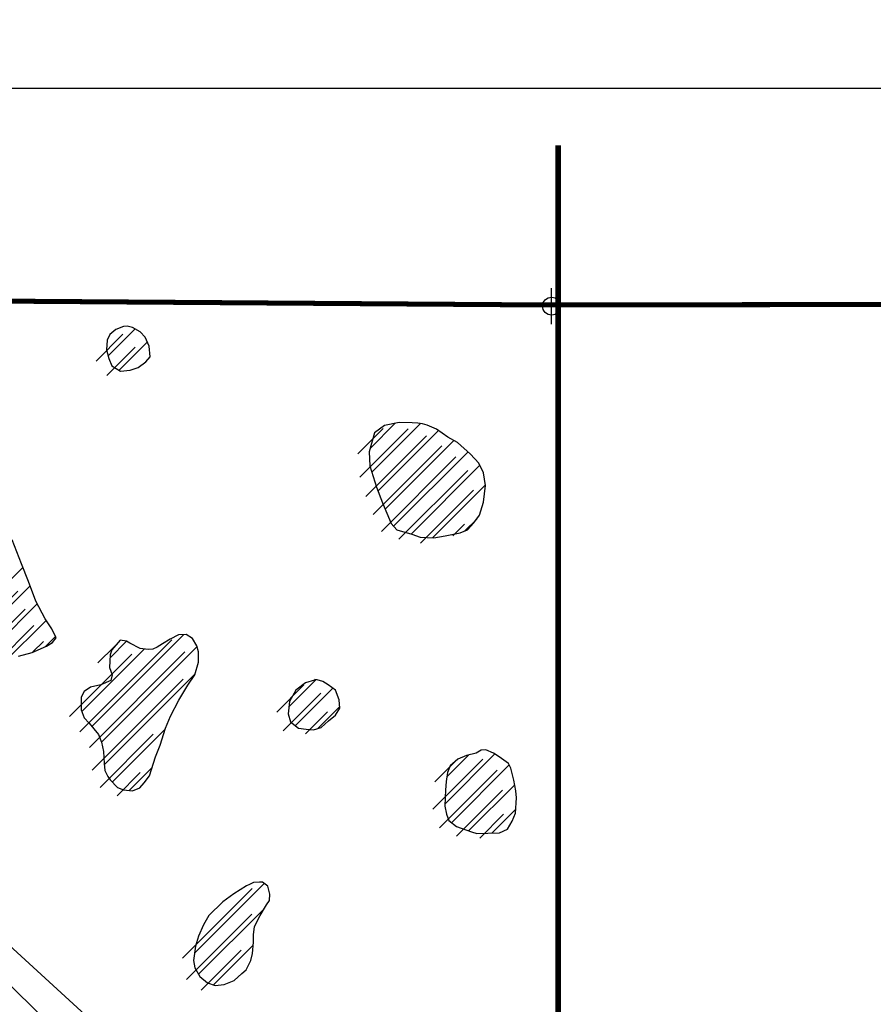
# Model space of a CAD drawing. Extents: x 184591 to 248591, y 837110 to 888536.
# Tile 11 of 12: x 215651 to 221610, y 881371 to 888246. Entities that reach past the tile are written whole.
import ezdxf

# ---------------------------------------------------------------- set-up
doc = ezdxf.new("R2010")
doc.units = 0
doc.header["$LTSCALE"] = 800
doc.header["$PDMODE"] = 34
doc.header["$PDSIZE"] = 125
doc.linetypes.add('PHANTOM', pattern=[0])
doc.layers.get('0').update_dxf_attribs({"linetype": 'CONTINUOUS'})
for name, color, linetype in [('BORDER', 1, 'CONTINUOUS'), ('COUNTY', 15, 'PHANTOM'), ('MAJROADS', 9, 'CONTINUOUS'), ('RR', 13, 'CONTINUOUS'), ('SEC', 2, 'CONTINUOUS'), ('WETDBA', 11, 'CONTINUOUS'), ('WETFILL', 12, 'CONTINUOUS'), ('WSHEDS', 3, 'CONTINUOUS')]:
    doc.layers.add(name, color=color, linetype=linetype)
doc.layers.get('0').off()

# ---------------------------------------------------------------- blocks, each defined once
blk = doc.blocks.new('*X')
at = {"color": 0}
for p, q in [((216268.6, 885898.7), (216456.9, 886087.1)), ((216344.5, 885797.9), (216542.2, 885995.5)), ((218096.6, 885251.8), (218273.3, 885428.5)), ((218109.3, 885087.7), (218448, 885426.5)), ((218152.2, 884953.9), (218574.8, 885376.4)), ((218202.5, 884827.4), (218682.5, 885307.4)), ((218261.2, 884709.4), (218780.9, 885229)), ((218383, 884654.4), (218863.2, 885134.6)), ((218533.2, 884627.8), (218903, 884997.6)), ((218759.7, 884677.5), (218841.4, 884759.2)), ((214899.5, 883645.8), (215674, 884420.2)), ((214982.2, 883551.7), (215723.3, 884292.8)), ((215178.4, 883571), (215773.8, 884166.5)), ((215540.7, 883756.7), (215835.6, 884051.5)), ((215828.3, 883867.5), (215901.1, 883940.2)), ((216155.4, 883310.6), (216796.8, 883952.1)), ((216282.3, 883791.1), (216396.9, 883905.7)), ((216084.5, 883416.5), (216519.6, 883851.6)), ((216222.1, 883200.6), (216888.7, 883867.2)), ((216241, 883042.7), (216876.2, 883677.9)), ((217529.8, 883447.7), (217720.2, 883638)), ((217575.7, 883316.8), (217837.7, 883578.7)), ((217731.9, 883296.2), (217884.9, 883449.1)), ((216296.8, 882921.7), (216667.5, 883292.4)), ((218620.3, 882770.3), (218968.5, 883118.6)), ((218632.9, 882959.7), (218783.7, 883110.6)), ((216415.7, 882863.9), (216576.9, 883025)), ((218665.8, 882639), (219068.8, 883042.1)), ((218784.8, 882581.3), (219106.7, 882903.2)), ((218947, 882566.7), (219113.9, 882733.7)), ((216871.3, 881728.4), (217357.6, 882214.7)), ((216899.7, 881580.1), (217355.5, 882035.9)), ((217003.1, 881506.6), (217281.2, 881784.8))]:
    blk.add_line(p, q, dxfattribs=at)
blk = doc.blocks.new('TICK')
at = {"color": 0}
for points in [[(500, 0), (500, 1000)], [(0, 500), (1000, 500)]]:
    blk.add_lwpolyline(points, dxfattribs=at)
blk.add_point((500, 500), dxfattribs=at)

msp = doc.modelspace()

# ---------------------------------------------------------------- linework, layer by layer
at = {"layer": 'BORDER', "color": 0}
msp.add_lwpolyline([(184590.8, 845769), (184590.8, 887769), (248590.8, 887769), (248590.8, 845769)], close=True, dxfattribs=at)
at = {"layer": 'COUNTY', "color": 0, "const_width": 35}
msp.add_lwpolyline([(248190.8, 886053.4), (245934.3, 886091), (240640.6, 886111.8), (235204.4, 886133.3), (229902.5, 886179.3), (224751.4, 886257.9), (219114.2, 886255.4), (214021.5, 886291.8), (208887.2, 886353.6), (208291.5, 886361.1), (207916.5, 886369.3), (205272.7, 886364.3), (203468, 886408.6), (203132.9, 886332.9), (198115.5, 886412.9), (197109.3, 886414.9), (196675.1, 886413.2), (193006.4, 886482.9), (190661.4, 886554.4), (187671, 886545.8), (184990.8, 886576)], dxfattribs=at)
at = {"layer": 'MAJROADS', "color": 0}
msp.add_lwpolyline([(213139.4, 886311.4), (213314, 886125.8), (213413.3, 885965.8), (213537.3, 885738.7), (213669.3, 885452.8), (213892.8, 885082.5), (214445, 883855), (214757.8, 883090.2), (214806.8, 882930.7), (214872.6, 882762.6), (214946.7, 882586.1), (215104.2, 882358.7), (215436.1, 881912.1), (216359.9, 881067.4), (219554.1, 877926.6), (221816.6, 875697.8)], dxfattribs=at)
at = {"layer": 'RR', "color": 0}
msp.add_lwpolyline([(209636.9, 887369), (232280.2, 865032.2), (233421, 863858.3), (233609.7, 863540.5), (233738.8, 863198.5), (233753.2, 862684.7), (233790.8, 862310.4), (233583.2, 853852), (233529.2, 853473.3), (233375.8, 853058.3), (232852.7, 852474.2), (224272.6, 846323.2), (224036.4, 846169)], dxfattribs=at)
at = {"layer": 'SEC', "color": 0}
msp.add_point((219364, 886246), dxfattribs=at)
at = {"layer": 'WETDBA', "color": 0}
for points in [[(216375.3, 886103.6), (216323.1, 886083.7), (216280, 886047.1), (216261.8, 886007.5), (216257, 885940.7), (216273.8, 885879.6), (216293.3, 885830.1), (216354.8, 885791.4), (216422.2, 885798.5), (216477.2, 885816.8), (216532.3, 885857.4), (216562.1, 885893), (216554.9, 885965.5), (216527.6, 886029.7), (216493.2, 886067.4), (216439, 886096.8), (216401.6, 886105.3)], [(218391.9, 885431.4), (218299.5, 885434.5), (218197, 885411.3), (218129, 885360.9), (218089.7, 885228.7), (218095.9, 885131.8), (218141.2, 884982.6), (218183.2, 884872.7), (218244.6, 884728.2), (218283.3, 884684.3), (218387.5, 884653.1), (218447.5, 884632.3), (218543, 884627.3), (218620.7, 884641), (218725.6, 884663.6), (218777.8, 884684.9), (218821.6, 884733), (218861.2, 884785.4), (218888.6, 884877.3), (218903.6, 884994.4), (218889.2, 885082.2), (218855.4, 885150.3), (218799, 885213.1), (218707.7, 885293), (218640.9, 885331.2), (218560.4, 885386.3), (218496.1, 885414.1), (218462.7, 885424.1), (218430.5, 885429.3)], [(216547.8, 883847.7), (216491.9, 883855.4), (216420.6, 883892.5), (216396.3, 883906.1), (216352.5, 883912.8), (216294.3, 883845.4), (216283.4, 883811.3), (216278.5, 883721.6), (216296.1, 883670.3), (216286.9, 883631.2), (216216.6, 883602.4), (216146.4, 883584.4), (216101.9, 883554.5), (216080.9, 883515.1), (216080.4, 883427.5), (216101.1, 883371.9), (216136.5, 883333.6), (216200.7, 883255.5), (216222, 883200.9), (216235.8, 883137), (216240, 883051.9), (216245.2, 883004.4), (216266.6, 882960.6), (216281.7, 882937.7), (216332.8, 882883.6), (216375.8, 882869.4), (216437.5, 882860.8), (216489.4, 882881.4), (216520.6, 882916.3), (216558.2, 882966.3), (216600.2, 883098.5), (216631.3, 883179.1), (216669.8, 883299.8), (216702.9, 883383.1), (216761.3, 883494.8), (216824.9, 883598.5), (216874.4, 883671.7), (216899.6, 883759.6), (216898.5, 883831.2), (216886.9, 883873.8), (216857.2, 883924.5), (216813.9, 883953.1), (216759.9, 883949.8), (216700.5, 883920.5), (216648.3, 883886.8), (216611, 883863.8), (216581.2, 883850.6)], [(217708.4, 883634.3), (217645.3, 883614.8), (217580, 883565.4), (217534, 883485.5), (217524.6, 883399.8), (217540.9, 883343), (217598.1, 883299.9), (217650.1, 883291.4), (217703.2, 883288.3), (217756.3, 883302.8), (217807.2, 883349.7), (217854.8, 883390.2), (217885.4, 883439.6), (217882.5, 883497.4), (217856.5, 883565), (217805.2, 883602.6), (217768.1, 883624.6), (217727.2, 883636.4), (217712.6, 883639.8)], [(218838.8, 883124.9), (218770, 883107), (218710.5, 883081.5), (218655.8, 883035.5), (218637.1, 882988.7), (218628.2, 882926.6), (218624, 882865), (218621.8, 882815.9), (218619.7, 882753.3), (218630.5, 882698.8), (218646.5, 882653.9), (218700.7, 882612), (218804.7, 882574.1), (218841.5, 882564.5), (218918.5, 882565.8), (219001.3, 882568.5), (219055.8, 882593.6), (219090.2, 882650.6), (219111.7, 882706.2), (219120.2, 882812.2), (219114.9, 882860.8), (219100.2, 882936.8), (219080.2, 883019.1), (219063.8, 883052.2), (218999, 883099.6), (218957.8, 883125.2), (218905.9, 883147.6), (218873.5, 883145.1)], [(217234.8, 882197.7), (217144.9, 882143.1), (217069.3, 882087.1), (216970.6, 881992), (216934, 881926.1), (216900.2, 881845.5), (216878, 881776), (216863.9, 881676.6), (216873, 881626.1), (216909, 881564.1), (216962.2, 881521.2), (217016.4, 881501.9), (217078.1, 881509.5), (217148.7, 881538), (217202.2, 881586.4), (217232.7, 881612.5), (217264.9, 881675.9), (217275.8, 881724.8), (217283, 881804.1), (217284.3, 881856.5), (217291.3, 881914.5), (217328.9, 881991.9), (217373.7, 882066), (217393.9, 882095.3), (217396.9, 882138.9), (217384, 882195.1), (217345.7, 882223.5), (217325.8, 882224.7), (217283.6, 882220.6), (217256.5, 882207.7)]]:
    msp.add_lwpolyline(points, close=True, dxfattribs=at)
msp.add_lwpolyline([(215641.7, 883801.2), (215738, 883827.6), (215838, 883871.7), (215880.9, 883898.2), (215905.8, 883930.6), (215875.8, 883992), (215828.8, 884061.5), (215764.1, 884184.9), (215711.6, 884323.6), (215663.6, 884447.1), (215599.5, 884615.2)], dxfattribs=at)
at = {"layer": 'WSHEDS', "color": 0, "const_width": 40}
msp.add_lwpolyline([(216470.2, 864930.4), (216470.2, 870152.5, -0.413056), (216569.8, 870252.5), (219310.5, 870263.3, 0.413056), (219410.1, 870363.3), (219410.1, 887369)], format="xyb", dxfattribs=at)

# ---------------------------------------------------------------- block references
at = {"color": 0, "xscale": 2, "yscale": 2, "zscale": 2}
msp.add_blockref('TICK', (219364, 886246), dxfattribs=at)
at = {"layer": 'WETFILL', "color": 0}
for p in [(-84.7, -36.3), (0, 0), (0, 0), (0, 0), (0, 0), (0, 0), (0, 0), (0, 0), (0, 0), (0, 0), (0, 0), (0, 0), (0, 0), (0, 0), (0, 0), (0, 0), (0, 0), (0, 0), (0, 0), (0, 0), (0, 0), (0, 0), (0, 0), (0, 0), (0, 0), (0, 0), (0, 0), (0, 0), (0, 0), (0, 0), (0, 0), (0, 0), (0, 0), (0, 0), (0, 0), (0, 0), (0, 0), (0, 0), (0, 0), (0, 0), (0, 0), (0, 0), (0, 0)]:
    msp.add_blockref('*X', p, dxfattribs=at)

doc.saveas('drawing.dxf')
